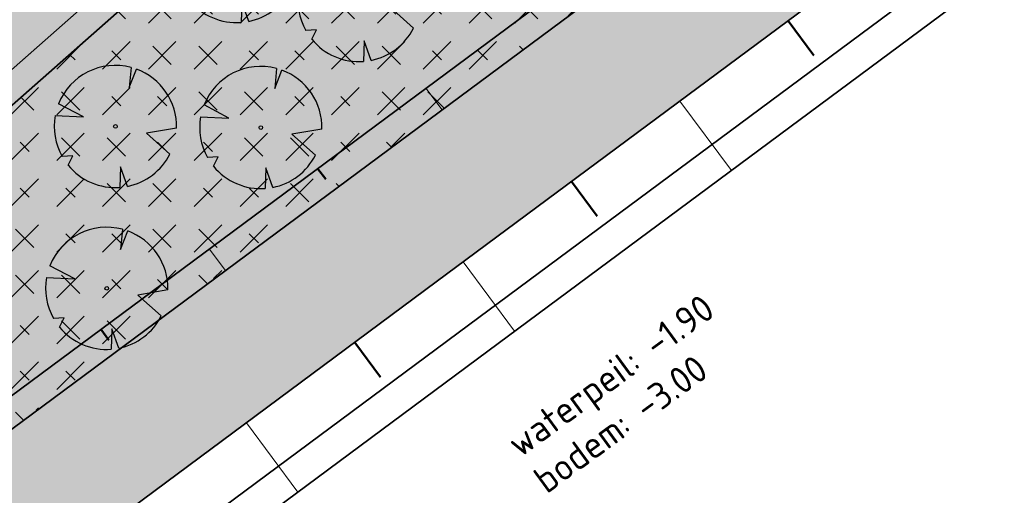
# Model space of a CAD drawing. Header units: metres. Extents: x 103263 to 106611, y 426963 to 428812.
# Tile 27 of 74: x 104374 to 104392, y 427717 to 427726. Entities that reach past the tile are written whole.
import ezdxf

# ---------------------------------------------------------------- set-up
doc = ezdxf.new("R2010")
doc.units = ezdxf.units.M
for name, color, linetype, lineweight in [('N-GV-GW-TALUD_TEEN-G', 3, 'Continuous', 35), ('N-WE-GR-BOOM-S', 7, 'Continuous', 25), ('N-WE-GW-HOOGTE_AFWERKHOOGTE-T25', 7, 'Continuous', 25), ('N-WE-GW-TALUD_KRUIN-G', 3, 'Continuous', 35), ('N-WE-GW-TALUDARCERING-S', 90, 'Continuous', 25), ('N-WE-GW-TALUDARCERING_KORT-G', 90, 'Continuous', 50), ('N-WE-GW-TALUDARCERING_LANG-G', 90, 'Continuous', 18), ('N-WE-VH-VERHARDING-G', 252, 'Continuous', 35), ('N-XX-GR-BOS-A-250', 42, 'Continuous', 18), ('N-XX-GW-GROND_ZAND-WERK-AD-100', 7, 'Continuous', 18)]:
    doc.layers.add(name, color=color, linetype=linetype, lineweight=lineweight)
for name, color, linetype, lineweight, true_color in [('N-WE-GR-BEPLANTING-A-250', 7, 'Continuous', 18, 0x00a500), ('N-WE-GR-BEPLANTING-MAAIENGRAS-A-250', 7, 'Continuous', 18, 0xe6e6e6), ('N-WE-GR-GRAS-A-250', 7, 'Continuous', 18, 0x7ca500)]:
    doc.layers.add(name, color=color, linetype=linetype, lineweight=lineweight, true_color=true_color)
doc.layers.add('N-WE-VH-VERHARDING-AP_GROEN4', color=7, linetype='Continuous', true_color=0x004700)
doc.styles.add('NLCS-ISO-M200-T25', font='NLCS-ISO.ttf', dxfattribs={"height": 0.5})
pattern_1 = [(60.00000000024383, (104639.955648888, 427910.1806441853), (-0.5773504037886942, 0.9999997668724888), [0.288676, -0.8660260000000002]), (120.0000000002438, (104639.955648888, 427910.1806441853), (-1.154700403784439, -2.331299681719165e-07), [0.288676, -0.8660260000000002]), (270, (104639.955648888, 427910.1806441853), (0.5773500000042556, -0.9999999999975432), [0.25, -1.75])]

# ---------------------------------------------------------------- blocks, each defined once
blk = doc.blocks.new('*U327')
at = {"ltscale": 20, "flags": 128}
for points in [[(0.5793388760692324, 2.190296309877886), (0.512674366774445, 1.442929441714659), (0.7783564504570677, 2.127719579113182)], [(-2.229457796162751, 0.4031898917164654), (-1.183538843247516, 0.3534729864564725), (-2.105046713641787, 0.837744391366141)], [(2.264866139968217, -0.05835501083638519), (1.153274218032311, -0.2475629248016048), (2.022349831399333, -1.021356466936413)], [(-1.754058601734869, -1.433978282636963), (-1.575691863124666, -1.088303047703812), (-1.973252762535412, -1.113243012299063)], [(0.446271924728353, -2.221250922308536), (0.1886407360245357, -1.498573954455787), (0.1622557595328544, -2.259803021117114)]]:
    blk.add_lwpolyline(points, dxfattribs=at)
blk.add_lwpolyline([(2.26486297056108, -0.05835493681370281, 0.3219436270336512), (0.7783549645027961, 2.127715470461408, 0.3219436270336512)], format="xyb", dxfattribs=at)
blk.add_circle((0, 0), 0.0675)
at = {"ltscale": 20}
for start, end in [(75.18440999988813, 158.298953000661), (169.7490490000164, 209.4302330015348), (281.3600670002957, 333.2046490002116), (219.2666920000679, 274.1068389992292)]:
    blk.add_arc((0, 0), 2.265614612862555, start, end, dxfattribs=at)
blk = doc.blocks.new('*U332')
at = {"ltscale": 20, "flags": 128}
for points in [[(0.5793388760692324, 2.190296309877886), (0.512674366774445, 1.442929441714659), (0.7783564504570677, 2.127719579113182)], [(-2.229457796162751, 0.4031898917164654), (-1.183538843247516, 0.3534729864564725), (-2.105046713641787, 0.837744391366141)], [(2.264866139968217, -0.05835501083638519), (1.153274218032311, -0.2475629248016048), (2.022349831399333, -1.021356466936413)], [(-1.754058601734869, -1.433978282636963), (-1.575691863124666, -1.088303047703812), (-1.973252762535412, -1.113243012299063)], [(0.446271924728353, -2.221250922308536), (0.1886407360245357, -1.498573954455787), (0.1622557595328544, -2.259803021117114)]]:
    blk.add_lwpolyline(points, dxfattribs=at)
blk.add_lwpolyline([(2.26486297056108, -0.05835493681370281, 0.3219436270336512), (0.7783549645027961, 2.127715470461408, 0.3219436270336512)], format="xyb", dxfattribs=at)
blk.add_circle((0, 0), 0.0675)
at = {"ltscale": 20}
for start, end in [(75.18440999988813, 158.298953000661), (169.7490490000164, 209.4302330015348), (281.3600670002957, 333.2046490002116), (219.2666920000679, 274.1068389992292)]:
    blk.add_arc((0, 0), 2.265614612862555, start, end, dxfattribs=at)
blk = doc.blocks.new('*U139')
at = {"ltscale": 20, "flags": 128}
for points in [[(0.5793388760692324, 2.190296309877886), (0.512674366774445, 1.442929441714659), (0.7783564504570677, 2.127719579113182)], [(-2.229457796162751, 0.4031898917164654), (-1.183538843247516, 0.3534729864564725), (-2.105046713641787, 0.837744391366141)], [(2.264866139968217, -0.05835501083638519), (1.153274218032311, -0.2475629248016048), (2.022349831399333, -1.021356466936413)], [(-1.754058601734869, -1.433978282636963), (-1.575691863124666, -1.088303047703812), (-1.973252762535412, -1.113243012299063)], [(0.446271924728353, -2.221250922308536), (0.1886407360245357, -1.498573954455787), (0.1622557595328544, -2.259803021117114)]]:
    blk.add_lwpolyline(points, dxfattribs=at)
blk.add_lwpolyline([(2.26486297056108, -0.05835493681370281, 0.3219436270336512), (0.7783549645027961, 2.127715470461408, 0.3219436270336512)], format="xyb", dxfattribs=at)
blk.add_circle((0, 0), 0.0675)
at = {"ltscale": 20}
for start, end in [(75.18440999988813, 158.298953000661), (169.7490490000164, 209.4302330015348), (281.3600670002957, 333.2046490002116), (219.2666920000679, 274.1068389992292)]:
    blk.add_arc((0, 0), 2.265614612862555, start, end, dxfattribs=at)
blk = doc.blocks.new('*U143')
at = {"ltscale": 20, "flags": 128}
for points in [[(0.5793388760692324, 2.190296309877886), (0.512674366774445, 1.442929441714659), (0.7783564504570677, 2.127719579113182)], [(-2.229457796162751, 0.4031898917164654), (-1.183538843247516, 0.3534729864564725), (-2.105046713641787, 0.837744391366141)], [(2.264866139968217, -0.05835501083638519), (1.153274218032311, -0.2475629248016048), (2.022349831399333, -1.021356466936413)], [(-1.754058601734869, -1.433978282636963), (-1.575691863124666, -1.088303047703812), (-1.973252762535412, -1.113243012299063)], [(0.446271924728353, -2.221250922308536), (0.1886407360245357, -1.498573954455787), (0.1622557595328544, -2.259803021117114)]]:
    blk.add_lwpolyline(points, dxfattribs=at)
blk.add_lwpolyline([(2.26486297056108, -0.05835493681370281, 0.3219436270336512), (0.7783549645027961, 2.127715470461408, 0.3219436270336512)], format="xyb", dxfattribs=at)
blk.add_circle((0, 0), 0.0675)
at = {"ltscale": 20}
for start, end in [(75.18440999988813, 158.298953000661), (169.7490490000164, 209.4302330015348), (281.3600670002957, 333.2046490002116), (219.2666920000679, 274.1068389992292)]:
    blk.add_arc((0, 0), 2.265614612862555, start, end, dxfattribs=at)
blk = doc.blocks.new('*U146')
at = {"ltscale": 20, "flags": 128}
for points in [[(0.5793388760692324, 2.190296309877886), (0.512674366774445, 1.442929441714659), (0.7783564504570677, 2.127719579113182)], [(-2.229457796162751, 0.4031898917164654), (-1.183538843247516, 0.3534729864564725), (-2.105046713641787, 0.837744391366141)], [(2.264866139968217, -0.05835501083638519), (1.153274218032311, -0.2475629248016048), (2.022349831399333, -1.021356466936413)], [(-1.754058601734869, -1.433978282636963), (-1.575691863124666, -1.088303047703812), (-1.973252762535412, -1.113243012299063)], [(0.446271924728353, -2.221250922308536), (0.1886407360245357, -1.498573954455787), (0.1622557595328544, -2.259803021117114)]]:
    blk.add_lwpolyline(points, dxfattribs=at)
blk.add_lwpolyline([(2.26486297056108, -0.05835493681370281, 0.3219436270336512), (0.7783549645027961, 2.127715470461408, 0.3219436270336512)], format="xyb", dxfattribs=at)
blk.add_circle((0, 0), 0.0675)
at = {"ltscale": 20}
for start, end in [(75.18440999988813, 158.298953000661), (169.7490490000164, 209.4302330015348), (281.3600670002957, 333.2046490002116), (219.2666920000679, 274.1068389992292)]:
    blk.add_arc((0, 0), 2.265614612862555, start, end, dxfattribs=at)
blk = doc.blocks.new('*U76')
at = {"layer": 'N-WE-GW-TALUDARCERING_KORT-G', "ltscale": 0.1}
for p, q in [((104379.7334552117, 427723.3747006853), (104379.8824929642, 427723.1739826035)), ((104375.719093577, 427720.3939456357), (104375.8681313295, 427720.193227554))]:
    blk.add_line(p, q, dxfattribs=at)
at = {"layer": 'N-WE-GW-TALUDARCERING_LANG-G', "ltscale": 0.1}
for p, q in [((104381.7406360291, 427724.8650782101), (104382.0387115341, 427724.4636420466)), ((104377.7262743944, 427721.8843231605), (104378.0243498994, 427721.4828869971))]:
    blk.add_line(p, q, dxfattribs=at)

msp = doc.modelspace()

# ---------------------------------------------------------------- hatches: boundary and pattern name
at = {"layer": 'N-WE-GR-BEPLANTING-A-250'}
h = msp.add_hatch(dxfattribs=at)
h.set_pattern_fill('AGR-BEPLANTING_SOORT_01', color=256, scale=0.2, angle=2.438340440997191e-10, style=0, pattern_type=2)
h.set_pattern_definition(pattern_1)
edge = h.paths.add_edge_path()
edge.add_line((104659.3303647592, 427926.4612525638), (104651.7230013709, 427930.1607831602))
edge.add_line((104651.7230013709, 427930.1607831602), (104630.4938774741, 427940.376883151))
edge.add_line((104630.4938774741, 427940.376883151), (104615.8207720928, 427939.2164508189))
edge.add_line((104615.8207720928, 427939.2164508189), (104614.2376933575, 427936.9417769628))
edge.add_line((104614.2376933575, 427936.9417769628), (104618.9005509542, 427931.7673681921))
edge.add_line((104618.9005509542, 427931.7673681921), (104620.0012690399, 427927.1015558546))
edge.add_line((104620.0012690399, 427927.1015558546), (104630.0898014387, 427928.1712134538))
edge.add_line((104630.0898014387, 427928.1712134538), (104636.2878124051, 427922.2964945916))
edge.add_line((104636.2878124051, 427922.2964945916), (104635.6264533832, 427916.4450273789))
edge.add_line((104635.6264533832, 427916.4450273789), (104649.3272545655, 427918.542081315))
edge.add_line((104649.3272545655, 427918.542081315), (104660.6366545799, 427913.9924327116))
edge.add_line((104660.6366545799, 427913.9924327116), (104663.6131149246, 427914.9011601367))
edge.add_line((104663.6131149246, 427914.9011601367), (104665.8010621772, 427914.1757056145))
edge.add_line((104665.8010621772, 427914.1757056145), (104667.1001514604, 427911.8641044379))
edge.add_line((104667.1001514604, 427911.8641044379), (104668.6199794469, 427908.9346376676))
edge.add_line((104668.6199794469, 427908.9346376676), (104670.7094656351, 427905.0285698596))
edge.add_line((104670.7094656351, 427905.0285698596), (104666.1406019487, 427898.7868442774))
edge.add_line((104666.1406019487, 427898.7868442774), (104659.3938611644, 427895.167689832))
edge.add_line((104659.3938611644, 427895.167689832), (104659.8848710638, 427894.6055145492))
edge.add_arc((2471945.486461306, 2366238.399359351), 3059610.724035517, 219.310766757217, 219.311095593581)
edge.add_arc((104633.1765330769, 427844.6214640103), 52.49880512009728, 34.46647924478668, 43.892134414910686, ccw=False)
edge.add_arc((104561.2641716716, 427811.9097585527), 131.0209486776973, 20.525008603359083, 28.4523627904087, ccw=False)
edge.add_arc((104687.2521040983, 427859.0575428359), 3.499999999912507, 200.2204952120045, 290.1774694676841)
edge.add_arc((104734.3333150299, 427775.8055196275), 92.1906331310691, 116.25824959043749, 119.84127220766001, ccw=False)
edge.add_line((104693.54653613, 427858.4829137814), (104693.7189308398, 427859.7056682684))
edge.add_line((104693.7189308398, 427859.7056682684), (104675.3548332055, 427897.7132286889))
edge.add_line((104675.3548332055, 427897.7132286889), (104665.2685288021, 427916.3479826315))
edge.add_line((104665.2685288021, 427916.3479826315), (104661.1353112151, 427923.4013750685))
edge.add_line((104661.1353112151, 427923.4013750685), (104659.3303647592, 427926.4612525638))
edge = h.paths.add_edge_path()
edge.add_line((104670.1550383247, 427924.7248936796), (104658.9175619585, 427940.3055199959))
edge.add_line((104658.9175619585, 427940.3055199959), (104653.2284554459, 427936.5817013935))
edge.add_arc((104651.4900431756, 427939.1483963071), 3.100000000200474, 210.78231766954, 304.10962921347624, ccw=False)
edge.add_arc((104006.7206265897, 427555.0583306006), 747.4016849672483, 30.78231766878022, 33.22624458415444)
edge.add_line((104631.9321601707, 427964.5944303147), (104627.9856486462, 427961.7680270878))
edge.add_line((104627.9856486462, 427961.7680270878), (104626.3177951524, 427960.5509960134))
edge.add_line((104626.3177951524, 427960.5509960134), (104625.9700455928, 427960.9459651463))
edge.add_line((104625.9700455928, 427960.9459651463), (104624.1400822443, 427949.0979709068))
edge.add_line((104624.1400822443, 427949.0979709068), (104623.8429765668, 427947.1743769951))
edge.add_line((104623.8429765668, 427947.1743769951), (104618.5678430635, 427941.9415107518))
edge.add_line((104618.5678430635, 427941.9415107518), (104631.1659005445, 427942.9378365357))
edge.add_line((104631.1659005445, 427942.9378365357), (104634.7839139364, 427941.1783634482))
edge.add_line((104634.7839139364, 427941.1783634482), (104651.5656544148, 427933.0172491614))
edge.add_line((104651.5656544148, 427933.0172491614), (104660.8855343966, 427928.4849060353))
edge.add_line((104660.8855343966, 427928.4849060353), (104667.4835066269, 427917.5208487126))
edge.add_line((104667.4835066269, 427917.5208487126), (104673.5438381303, 427906.5821909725))
edge.add_line((104673.5438381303, 427906.5821909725), (104680.5943660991, 427892.6833740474))
edge.add_line((104680.5943660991, 427892.6833740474), (104687.9966658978, 427877.3128729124))
edge.add_line((104687.9966658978, 427877.3128729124), (104695.9848212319, 427860.7641181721))
edge.add_line((104695.9848212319, 427860.7641181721), (104701.3449330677, 427863.4087762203))
edge.add_line((104701.3449330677, 427863.4087762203), (104685.8327935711, 427895.5793691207))
edge.add_line((104685.8327935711, 427895.5793691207), (104682.0114505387, 427903.4467681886))
edge.add_line((104682.0114505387, 427903.4467681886), (104677.8967674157, 427911.1612343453))
edge.add_line((104677.8967674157, 427911.1612343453), (104670.1550383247, 427924.7248936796))
h = msp.add_hatch(dxfattribs=at)
h.set_pattern_fill('AGR-BEPLANTING_SOORT_01', color=256, scale=0.2, angle=2.438340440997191e-10, style=0, pattern_type=2)
h.set_pattern_definition(pattern_1)
h.paths.add_polyline_path([(104363.071008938, 427723.425993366), (104361.6983122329, 427728.28850214), (104365.5077625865, 427731.8390290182), (104365.0366285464, 427732.9873104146), (104364.1921539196, 427734.2375282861), (104362.4721254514, 427735.639233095), (104359.0162108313, 427735.4176294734), (104356.7675839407, 427733.7145804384), (104350.4762217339, 427735.9334025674), (104349.2530735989, 427734.7164119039), (104355.4899293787, 427732.746919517), (104355.4600951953, 427730.3167838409), (104356.4315628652, 427729.0943877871), (104358.6037888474, 427727.2939285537), (104360.2693396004, 427727.8292332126), (104361.6831858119, 427722.8209603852), (104363.5017046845, 427719.835412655), (104346.9810820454, 427710.8391629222), (104336.5386061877, 427709.7725214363), (104335.5223670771, 427708.1609133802), (104347.4335548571, 427709.3775757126), (104370.1315959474, 427721.7377179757), (104391.0035135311, 427740.1627904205), (104404.4445607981, 427748.9289618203), (104420.6989272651, 427759.5299633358), (104445.9434060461, 427785.0416692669), (104466.6526312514, 427797.8444474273), (104480.2545585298, 427810.8543556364), (104480.0372508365, 427812.7221751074), (104465.7297605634, 427799.0374132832), (104460.2007866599, 427795.6193121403), (104459.47326257, 427799.8099377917), (104460.1182386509, 427801.3882866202), (104459.6991083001, 427802.3998847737), (104458.5594570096, 427803.2132798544), (104457.0560554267, 427804.229744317), (104455.0455214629, 427804.1487772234), (104452.3149181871, 427803.1190763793), (104449.7444822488, 427805.4033798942), (104448.3764118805, 427808.9098141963), (104447.1230680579, 427807.9953631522), (104448.478268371, 427804.5219154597), (104451.2579687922, 427802.0516420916), (104450.6661459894, 427800.8565857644), (104451.8265252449, 427796.7519954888), (104455.1434215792, 427795.4859487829), (104458.3403805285, 427797.5660554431), (104458.8259110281, 427794.769341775), (104445.002766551, 427786.2236501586), (104422.6350603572, 427763.619169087), (104417.2133990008, 427770.6346998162), (104409.419276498, 427779.128200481), (104408.3134465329, 427778.1147149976), (104416.0648689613, 427769.6677517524), (104421.5707903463, 427762.5436331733), (104419.7453533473, 427760.6988728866), (104399.4879658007, 427747.4871247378), (104395.4297442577, 427748.9316860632), (104392.6030304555, 427748.4879938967), (104390.4599172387, 427745.767788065), (104390.0926573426, 427741.3595602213), (104369.2656992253, 427722.9741765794), (104364.8205977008, 427720.5536114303)])
h = msp.add_hatch(dxfattribs=at)
h.set_pattern_fill('AGR-BEPLANTING_SOORT_01', color=256, scale=0.2, angle=2.438340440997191e-10, style=0, pattern_type=2)
h.set_pattern_definition([(60.00000000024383, (104664.6892993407, 427702.1373207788), (-0.5773504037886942, 0.9999997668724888), [0.288676, -0.8660260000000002]), (120.0000000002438, (104664.6892993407, 427702.1373207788), (-1.154700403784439, -2.331299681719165e-07), [0.288676, -0.8660260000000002]), (270, (104664.6892993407, 427702.1373207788), (0.5773500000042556, -0.9999999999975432), [0.25, -1.75])])
edge = h.paths.add_edge_path()
edge.add_line((104373.4214523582, 427724.641900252), (104370.1315959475, 427721.7377179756))
edge.add_line((104370.1315959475, 427721.7377179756), (104368.6733947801, 427720.9360200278))
edge.add_line((104368.6733947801, 427720.9360200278), (104358.7825754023, 427715.5576468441))
edge.add_line((104358.7825754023, 427715.5576468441), (104347.4335548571, 427709.3775757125))
edge.add_line((104347.4335548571, 427709.3775757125), (104337.5297078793, 427717.0907311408))
edge.add_line((104337.5297078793, 427717.0907311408), (104320.6008711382, 427692.3200431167))
edge.add_line((104320.6008711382, 427692.3200431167), (104315.8437887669, 427682.1669650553))
edge.add_line((104315.8437887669, 427682.1669650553), (104328.5600753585, 427666.4730472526))
edge.add_line((104328.5600753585, 427666.4730472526), (104331.7239570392, 427666.4887077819))
edge.add_line((104331.7239570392, 427666.4887077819), (104334.6530528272, 427669.2108499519))
edge.add_line((104334.6530528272, 427669.2108499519), (104333.629, 427670.508))
edge.add_arc((104330.7716326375, 427672.9948927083), 3.788031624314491, 225.0632767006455, 318.9655124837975, ccw=False)
edge.add_line((104328.0960495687, 427670.3133933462), (104326.1496463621, 427672.3857678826))
edge.add_line((104326.1496463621, 427672.3857678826), (104325.8325698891, 427672.7830471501))
edge.add_line((104325.8325698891, 427672.7830471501), (104319.0915318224, 427681.2413483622))
edge.add_arc((104320.264565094, 427682.1762242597), 1.500000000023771, 129.5168054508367, 218.5539009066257, ccw=False)
edge.add_line((104319.3101083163, 427683.3333812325), (104319.4241163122, 427683.4274183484))
edge.add_arc((104320.3785730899, 427682.2702613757), 1.499999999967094, 39.51680545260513, 129.5168054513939, ccw=False)
edge.add_line((104321.5357300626, 427683.2247181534), (104327.0319221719, 427676.6561770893))
edge.add_line((104327.0319221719, 427676.6561770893), (104327.7275791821, 427677.2964134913))
edge.add_arc((104319.4444605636, 427686.8488553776), 12.6435438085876, 310.9292306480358, 339.4250229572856)
edge.add_arc((104360.2681902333, 427671.9290903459), 30.82178871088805, 145.2639484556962, 160.1290543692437, ccw=False)
edge.add_line((104334.939285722, 427689.4912444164), (104372.0041869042, 427717.0127787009))
edge.add_line((104372.0041869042, 427717.0127787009), (104372.004044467, 427717.0126729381))
edge.add_line((104372.004044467, 427717.0126729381), (104423.5693831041, 427755.301112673))
edge.add_line((104423.5693831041, 427755.301112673), (104429.9924448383, 427760.0703455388))
edge.add_line((104429.9924448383, 427760.0703455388), (104462.6006172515, 427787.3014668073))
edge.add_line((104462.6006172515, 427787.3014668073), (104473.4876649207, 427799.6420197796))
edge.add_line((104473.4876649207, 427799.6420197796), (104480.5317515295, 427807.0021468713))
edge.add_line((104480.5317515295, 427807.0021468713), (104480.2826617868, 427808.654699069))
edge.add_arc((104482.2908247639, 427798.327215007), 10.52091467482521, 99.68150220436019, 101.00376043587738, ccw=False)
edge.add_arc((104573.810061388, 427821.3433108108), 94.14165016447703, 186.3969905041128, 187.7192487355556, ccw=False)
edge.add_line((104480.2545585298, 427810.8543556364), (104466.6526312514, 427797.8444474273))
edge.add_line((104466.6526312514, 427797.8444474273), (104445.9434060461, 427785.0416692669))
edge.add_line((104445.9434060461, 427785.0416692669), (104422.6618632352, 427761.5135816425))
edge.add_line((104422.6618632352, 427761.5135816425), (104420.6989272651, 427759.5299633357))
edge.add_line((104420.6989272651, 427759.5299633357), (104391.0035135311, 427740.1627904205))
edge.add_line((104391.0035135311, 427740.1627904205), (104373.4214524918, 427724.6418998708))
at = {"layer": 'N-WE-GR-BEPLANTING-MAAIENGRAS-A-250', "transparency": 33554539}
msp.add_hatch(color=256, dxfattribs=at).paths.add_polyline_path([(104369.2656992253, 427722.9741765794), (104346.9810820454, 427710.8391629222), (104335.8985077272, 427709.7071388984), (104334.8829299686, 427708.0955983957), (104347.4335548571, 427709.3775757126), (104370.1315959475, 427721.7377179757), (104391.0035135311, 427740.1627904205), (104404.4445607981, 427748.9289618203), (104420.6989272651, 427759.5299633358), (104445.9434060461, 427785.0416692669), (104466.6526312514, 427797.8444474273), (104480.2545585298, 427810.8543556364), (104480.0372508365, 427812.7221751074), (104465.7297605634, 427799.0374132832), (104460.2007866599, 427795.6193121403), (104459.47326257, 427799.8099377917), (104460.1182386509, 427801.3882866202), (104459.6991083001, 427802.3998847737), (104458.5594570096, 427803.2132798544), (104457.0560554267, 427804.229744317), (104455.0455214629, 427804.1487772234), (104452.3149181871, 427803.1190763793), (104449.7444822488, 427805.4033798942), (104448.1884372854, 427809.3916026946), (104446.9350934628, 427808.4771516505), (104448.478268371, 427804.5219154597), (104451.2579687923, 427802.0516420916), (104450.6661459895, 427800.8565857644), (104451.8265252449, 427796.7519954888), (104455.1434215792, 427795.4859487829), (104458.3403805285, 427797.5660554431), (104458.8259110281, 427794.769341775), (104445.002766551, 427786.2236501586), (104422.6350603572, 427763.619169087), (104417.2133990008, 427770.6346998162), (104409.0803320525, 427779.495699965), (104407.9711379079, 427778.4936097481), (104416.0648689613, 427769.6677517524), (104421.5707903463, 427762.5436331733), (104419.7453533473, 427760.6988728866), (104399.4879658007, 427747.4871247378), (104395.4297442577, 427748.9316860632), (104392.6030304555, 427748.4879938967), (104390.4599172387, 427745.767788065), (104390.0926573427, 427741.3595602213)])
at = {"layer": 'N-WE-GR-GRAS-A-250'}
h = msp.add_hatch(dxfattribs=at)
h.set_pattern_fill('AGR-GRAS_01-SO', color=256, scale=0.05, angle=-43.67094639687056, pattern_type=2)
h.set_pattern_definition([(316.3290536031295, (106059.6698781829, 428587.616017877), (1.76729138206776, 0.04100208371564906), [0.1499999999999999, -0.9999999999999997]), (1.329053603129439, (106060.2041658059, 428587.4515893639), (1.508993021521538, 1.785480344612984), [0.15, -1]), (346.3290536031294, (106059.8457872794, 428587.655463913), (1.315684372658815, 0.9664236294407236), [0.15, -1]), (331.3290536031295, (106060.373514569, 428587.7738020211), (0.9740066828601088, 0.3221971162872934), [0.15, -1]), (91.32905360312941, (106061.5408309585, 428589.2862081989), (-0.5870817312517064, -0.5637686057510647), [0.15, -1]), (106.3290536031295, (106061.100112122, 428586.9419029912), (-0.3111394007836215, -0.7163743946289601), [0.15, -1]), (121.3290536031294, (106059.9213991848, 428587.4450290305), (-0.4753752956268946, -0.7576399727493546), [0.15, -1]), (41.32905360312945, (106060.3767947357, 428587.6324187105), (0.1086561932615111, 1.693574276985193), [0.1499999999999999, -0.9999999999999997]), (56.32905360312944, (106059.6698781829, 428587.616017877), (-0.3333754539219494, 1.663989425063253), [0.1499999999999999, -0.9999999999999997])])
edge = h.paths.add_edge_path(flags=16)
edge.add_arc((104300.2743802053, 427708.3833102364), 2.533084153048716, 42.56521645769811, 200.822502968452)
edge.add_line((104297.9067415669, 427707.4828644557), (104313.3360342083, 427687.6433180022))
edge.add_arc((104313.7019184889, 427691.08121821), 3.45731530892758, 263.9250681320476, 356.1721309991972)
edge.add_line((104317.1515209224, 427690.8504105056), (104302.1400166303, 427710.0967617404))
edge = h.paths.add_edge_path()
edge.add_line((104367.348337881, 427762.4842185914), (104295.7309371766, 427709.9868669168))
edge.add_arc((104297.4821952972, 427709.5708200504), 1.799999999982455, 166.6359703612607, 217.9526151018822)
edge.add_line((104296.0628599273, 427708.4638028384), (104297.2380003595, 427706.9571249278))
edge.add_line((104297.2380003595, 427706.9571249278), (104297.0804993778, 427706.8342813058))
edge.add_line((104297.0804993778, 427706.8342813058), (104314.1158191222, 427684.3713509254))
edge.add_line((104314.1158191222, 427684.3713509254), (104318.4234778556, 427693.5652206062))
edge.add_line((104318.4234778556, 427693.5652206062), (104335.7402991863, 427718.8342484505))
edge.add_line((104335.7402991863, 427718.8342484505), (104341.9372600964, 427728.6548213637))
edge.add_line((104341.9372600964, 427728.6548213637), (104344.7103795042, 427733.0232609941))
edge.add_line((104344.7103795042, 427733.0232609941), (104347.6031602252, 427736.6968642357))
edge.add_line((104347.6031602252, 427736.6968642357), (104351.8690872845, 427740.247863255))
edge.add_line((104351.8690872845, 427740.247863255), (104360.2650453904, 427746.0411390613))
edge.add_line((104360.2650453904, 427746.0411390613), (104360.0689125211, 427746.3309966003))
edge.add_line((104360.0689125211, 427746.3309966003), (104363.3615896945, 427748.6029692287))
edge.add_line((104363.3615896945, 427748.6029692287), (104363.5577225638, 427748.3131116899))
edge.add_line((104363.5577225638, 427748.3131116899), (104373.9236135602, 427755.4656563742))
edge.add_line((104373.9236135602, 427755.4656563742), (104393.9167035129, 427768.989553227))
edge.add_line((104393.9167035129, 427768.989553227), (104406.2850819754, 427780.3250861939))
edge.add_line((104406.2850819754, 427780.3250861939), (104400.9636579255, 427785.9197944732))
edge.add_line((104400.9636579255, 427785.9197944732), (104396.8130915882, 427783.0261462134))
edge.add_line((104396.8130915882, 427783.0261462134), (104394.2596880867, 427781.2459911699))
edge.add_line((104394.2596880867, 427781.2459911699), (104385.7784596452, 427775.3331373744))
edge.add_line((104385.7784596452, 427775.3331373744), (104383.5056129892, 427773.7485780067))
edge.add_line((104383.5056129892, 427773.7485780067), (104373.728662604, 427766.932386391))
edge.add_line((104373.728662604, 427766.932386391), (104367.348337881, 427762.4842185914))
at = {"layer": 'N-WE-VH-VERHARDING-AP_GROEN4', "ltscale": 0.1}
h = msp.add_hatch(dxfattribs=at)
h.set_pattern_fill('CROSS', color=256, scale=0.05, style=0)
h.set_pattern_definition([(0, (0, 0), (0.3175, 0.3175), [0.15875, -0.4762500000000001]), (90, (0.07937500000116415, -0.07937499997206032), (-0.3175, 0.3175), [0.15875, -0.4762500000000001])])
edge = h.paths.add_edge_path()
edge.add_line((104616.3031511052, 427898.4111352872), (104514.5060934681, 427822.8232005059))
edge.add_line((104514.5060934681, 427822.8232005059), (104506.4772524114, 427816.8619599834))
edge.add_line((104506.4772524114, 427816.8619599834), (104495.4362540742, 427811.1353249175))
edge.add_line((104495.4362540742, 427811.1353249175), (104485.0081029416, 427807.8090618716))
edge.add_line((104485.0081029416, 427807.8090618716), (104485.4945375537, 427805.8626231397))
edge.add_line((104485.4945375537, 427805.8626231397), (104492.8930932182, 427807.0920026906))
edge.add_line((104492.8930932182, 427807.0920026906), (104495.3592784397, 427807.5017958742))
edge.add_line((104495.3592784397, 427807.5017958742), (104478.6672123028, 427790.8218198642))
edge.add_line((104478.6672123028, 427790.8218198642), (104467.4953556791, 427783.5212851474))
edge.add_line((104467.4953556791, 427783.5212851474), (104471.9838235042, 427792.5770671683))
edge.add_line((104471.9838235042, 427792.5770671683), (104477.2196777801, 427800.9421077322))
edge.add_line((104477.2196777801, 427800.9421077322), (104480.93507058, 427805.0412878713))
edge.add_line((104480.93507058, 427805.0412878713), (104485.1279156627, 427805.8017034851))
edge.add_line((104485.1279156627, 427805.8017034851), (104485.5138987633, 427804.8205834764))
edge.add_line((104485.5138987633, 427804.8205834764), (104484.4810009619, 427807.7138504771))
edge.add_line((104484.4810009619, 427807.7138504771), (104480.5797122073, 427807.0094648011))
edge.add_line((104480.5797122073, 427807.0094648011), (104473.4876649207, 427799.6420197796))
edge.add_line((104473.4876649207, 427799.6420197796), (104462.6006172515, 427787.3014668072))
edge.add_line((104462.6006172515, 427787.3014668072), (104429.9924314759, 427760.0703343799))
edge.add_line((104429.9924314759, 427760.0703343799), (104423.5693831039, 427755.3011126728))
edge.add_line((104423.5693831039, 427755.3011126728), (104334.939285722, 427689.4912444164))
edge.add_arc((104360.2681902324, 427671.9290903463), 30.82178870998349, 145.2639484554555, 160.1290543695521)
edge.add_arc((104319.4444605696, 427686.8488553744), 12.64354380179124, 311.59388644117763, 339.42502296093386, ccw=False)
edge.add_line((104327.8378318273, 427677.3931418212), (104328.4529372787, 427676.013364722))
edge.add_line((104328.4529372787, 427676.013364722), (104328.8965215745, 427675.01339636))
edge.add_arc((104319.4025852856, 427686.8721073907), 15.19091351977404, 308.6803289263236, 339.460188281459)
edge.add_arc((104360.268190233, 427671.929090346), 28.32178871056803, 146.0781939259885, 160.1580718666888, ccw=False)
edge.add_line((104336.7667712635, 427687.7343749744), (104371.487508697, 427713.5152696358))
edge.add_line((104371.487508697, 427713.5152696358), (104381.9308486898, 427721.2696756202))
edge.add_line((104381.9308486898, 427721.2696756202), (104433.4961692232, 427759.5579942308))
edge.add_line((104433.4961692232, 427759.5579942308), (104466.7479692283, 427784.2120266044))
edge.add_line((104466.7479692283, 427784.2120266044), (104467.4953556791, 427783.5212851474))
edge.add_line((104467.4953556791, 427783.5212851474), (104478.6672123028, 427790.8218198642))
edge.add_line((104478.6672123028, 427790.8218198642), (104495.3592784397, 427807.5017958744))
edge.add_line((104495.3592784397, 427807.5017958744), (104498.8457424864, 427808.0811234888))
edge.add_line((104498.8457424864, 427808.0811234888), (104506.8013188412, 427813.9882693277))
edge.add_line((104506.8013188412, 427813.9882693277), (104507.566691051, 427814.5565707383))
edge.add_line((104507.566691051, 427814.5565707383), (104508.0715676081, 427817.9764749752))
edge.add_line((104508.0715676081, 427817.9764749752), (104506.4772524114, 427816.8619599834))
edge.add_line((104506.4772524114, 427816.8619599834), (104514.5060934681, 427822.823200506))
edge.add_line((104514.5060934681, 427822.823200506), (104518.0098381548, 427822.3109084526))
edge.add_line((104518.0098381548, 427822.3109084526), (104547.6430790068, 427844.3154588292))
edge.add_line((104547.6430790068, 427844.3154588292), (104558.0864189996, 427852.0698648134))
edge.add_line((104558.0864189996, 427852.0698648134), (104615.7866238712, 427894.9137912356))
edge.add_line((104615.7866238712, 427894.9137912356), (104616.3031511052, 427898.4111352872))
at = {"layer": 'N-XX-GR-BOS-A-250', "ltscale": 0.25, "transparency": 33554541}
h = msp.add_hatch(dxfattribs=at)
h.set_pattern_fill('AGR-BOSPLANTSOEN', color=256, scale=0.6, angle=45, pattern_type=2)
h.set_pattern_definition([(45, (0, 0), (0, 0.848528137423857), [0.72, -0.48]), (135, (0.4242640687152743, 0.08485281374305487), (-1.697056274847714, -1.697056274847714), [0.48, -0.72]), (135, (0.4242640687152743, 0.9333809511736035), (-1.697056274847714, -1.697056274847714), [0.48, -0.72]), (135, (1.187939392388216, 1.018233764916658), (-1.697056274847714, -1.697056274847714), [0.24, -0.96]), (135, (1.187939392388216, 1.866761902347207), (-1.697056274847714, -1.697056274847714), [0.24, -0.96])])
edge = h.paths.add_edge_path()
edge.add_line((104370.4202281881, 427721.3255651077), (104367.0087912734, 427719.4678785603))
edge.add_arc((104359.9769058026, 427718.2198517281), 7.141777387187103, -13.143953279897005, 10.064120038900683, ccw=False)
edge.add_arc((104370.0419237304, 427715.7011303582), 3.2364646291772, 163.9520737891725, 218.38481510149)
edge.add_line((104367.504994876, 427713.6914798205), (104391.9818646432, 427731.8466599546))
edge.add_arc((104386.6874456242, 427732.8118794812), 5.381683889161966, 349.6679414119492, 425.0363892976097)
edge.add_line((104388.9587453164, 427737.6907850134), (104370.4202281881, 427721.3255651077))
edge = h.paths.add_edge_path()
edge.add_line((104366.134191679, 427721.8382512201), (104368.9770669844, 427723.3863294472))
edge.add_line((104368.9770669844, 427723.3863294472), (104385.5423851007, 427738.0096713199))
edge.add_arc((104386.8882804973, 427712.8071190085), 25.23846424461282, 93.05687070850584, 149.6478680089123)
edge.add_arc((104368.1164285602, 427724.492793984), 3.191224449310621, 160.4543498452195, 226.6188343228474)
edge.add_arc((104359.9769058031, 427718.2198517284), 7.141777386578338, 30.441111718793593, 33.613095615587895, ccw=False)
at = {"layer": 'N-XX-GW-GROND_ZAND-WERK-AD-100', "ltscale": 0.25, "transparency": 33554541}
h = msp.add_hatch(dxfattribs=at)
h.set_pattern_fill('AGW-WERK_ONTGRAVEN', color=256, scale=0.08, angle=45, pattern_type=2)
h.set_pattern_definition([(180, (0, 0), (0, -0.4), [])])
edge = h.paths.add_edge_path()
edge.add_line((104389.3754039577, 427738.0585981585), (104388.9587453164, 427737.6907850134))
edge.add_arc((104386.6874456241, 427732.8118794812), 5.381683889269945, -10.332058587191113, 65.03638929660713, ccw=False)
edge.add_line((104391.9818646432, 427731.8466599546), (104392.359622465, 427732.127153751))
edge.add_arc((104386.8515121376, 427733.0723521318), 5.588620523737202, 350.2628128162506, 423.1528018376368)
edge = h.paths.add_edge_path()
edge.add_line((104385.5423851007, 427738.0096713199), (104386.1370441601, 427738.5346176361))
edge.add_arc((104386.8882804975, 427712.8071190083), 25.73846424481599, 91.67254676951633, 149.7497953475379)
edge.add_arc((104368.1164285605, 427724.492793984), 3.691224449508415, 159.6974251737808, 225.6862032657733)
edge.add_arc((104359.9769057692, 427718.2198517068), 6.641777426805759, 30.58200023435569, 33.1483397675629, ccw=False)
edge.add_line((104365.694824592, 427721.5989953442), (104366.134191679, 427721.8382512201))
edge.add_arc((104359.9769057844, 427718.2198517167), 7.141777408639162, 30.44111172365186, 33.61309561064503)
edge.add_arc((104368.1164285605, 427724.4927939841), 3.191224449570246, 160.4543498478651, 226.618834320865, ccw=False)
edge.add_arc((104386.8882804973, 427712.8071190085), 25.23846424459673, 93.05687070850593, 149.6478680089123, ccw=False)

# ---------------------------------------------------------------- linework, layer by layer
at = {"layer": 'N-GV-GW-TALUD_TEEN-G', "ltscale": 10, "flags": 128}
for points in [[(104329.5652399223, 427673.5059101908, 0.1416450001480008), (104335.1296285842, 427680.9903656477, -0.05905744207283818), (104337.9444590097, 427686.6159898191), (104372.4413492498, 427712.2306731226), (104382.8846893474, 427719.9850791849), (104434.4500091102, 427758.2733972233), (104487.5544295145, 427797.7042997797), (104507.2362709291, 427812.3183896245)], [(104474.586531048, 427801.2104290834), (104473.1379740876, 427800.0014268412), (104462.2508797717, 427787.6608209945), (104429.6828961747, 427760.4632614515), (104423.2713091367, 427755.702549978), (104334.5754960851, 427689.8438863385, 0.0655887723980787), (104330.8123407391, 427682.5783803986, -0.1249177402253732), (104327.4000160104, 427677.6741731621)]]:
    msp.add_lwpolyline(points, format="xyb", dxfattribs=at)
at = {"layer": 'N-WE-GR-BEPLANTING-MAAIENGRAS-A-250', "transparency": 33554539}
msp.add_lwpolyline([(104363.5017046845, 427719.835412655), (104346.9810820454, 427710.8391629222), (104335.8985077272, 427709.7071388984), (104334.8829299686, 427708.0955983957), (104347.4335548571, 427709.3775757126), (104370.1315959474, 427721.7377179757), (104391.0035135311, 427740.1627904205), (104404.4445607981, 427748.9289618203)], dxfattribs=at)
at = {"layer": 'N-WE-GW-TALUD_KRUIN-G', "ltscale": 0.1}
for points in [[(104328.8965215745, 427675.01339636, 0.1351158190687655), (104333.6277915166, 427681.5422517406, -0.06151246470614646), (104336.7667712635, 427687.7343749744), (104371.487508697, 427713.5152696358), (104381.9308486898, 427721.2696756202), (104433.4961692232, 427759.5579942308), (104466.7479692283, 427784.2120266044), (104477.2196777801, 427800.9421077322), (104480.93507058, 427805.0412878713), (104483.1492656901, 427805.4410653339), (104485.3634608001, 427805.8408427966), (104498.8457424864, 427808.0811234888), (104507.566691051, 427814.5565707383)], [(104474.4797645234, 427800.470051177), (104473.4876649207, 427799.6420197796), (104462.6006172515, 427787.3014668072), (104429.9924314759, 427760.0703343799), (104423.5693831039, 427755.3011126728), (104334.939285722, 427689.4912444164, 0.06495237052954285), (104331.2815120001, 427682.4054992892, -0.1220367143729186), (104327.8378318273, 427677.3931418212), (104327.8378318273, 427677.3931418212)], [(104329.5214962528, 427674.2327513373, 0.1352139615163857), (104334.5664090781, 427681.1972392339, -0.06000401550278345), (104337.5020373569, 427687.0347985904), (104372.0836590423, 427712.7123968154), (104382.5269991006, 427720.4668028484), (104434.0923191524, 427758.7551211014)]]:
    msp.add_lwpolyline(points, format="xyb", dxfattribs=at)
at = {"layer": 'N-WE-GW-TALUDARCERING_KORT-G', "ltscale": 0.1}
for p, q in [((104388.4505519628, 427726.1106903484), (104388.9274719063, 427725.4683918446)), ((104384.4361863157, 427723.1299407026), (104384.9131062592, 427722.4876421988)), ((104380.4218213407, 427720.1491901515), (104380.8987416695, 427719.5068919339))]:
    msp.add_line(p, q, dxfattribs=at)
at = {"layer": 'N-WE-GW-TALUDARCERING_LANG-G', "ltscale": 0.1}
for p, q in [((104386.4433691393, 427724.6203155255), (104387.3972090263, 427723.3357185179)), ((104382.4290034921, 427721.6395658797), (104383.3828433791, 427720.3549688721)), ((104378.4146394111, 427718.6588141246), (104379.3684800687, 427717.3742176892))]:
    msp.add_line(p, q, dxfattribs=at)
at = {"layer": 'N-XX-GW-GROND_ZAND-WERK-AD-100', "ltscale": 0.25, "transparency": 33554541}
for points in [[(104386.1370441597, 427738.5346176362, 0.2589772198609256), (104364.6545275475, 427725.7735669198, 0.2961602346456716), (104365.5377849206, 427721.8516323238, -0.01119823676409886), (104365.694824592, 427721.5989953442)], [(104366.134191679, 427721.8382512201, 0.01384127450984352), (104365.9245404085, 427722.1734104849, -0.2969943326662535), (104365.1090976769, 427725.5604430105, -0.2520687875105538), (104385.5423851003, 427738.0096713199, -0.2520687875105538)]]:
    msp.add_lwpolyline(points, format="xyb", dxfattribs=at)

# ---------------------------------------------------------------- block references
at = {"layer": 'N-WE-GR-BOOM-S', "xscale": 0.4999999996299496, "yscale": 0.4999999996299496, "zscale": 0.4999999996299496}
for name, p in [('*U327', (104378.2338234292, 427727.2110509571)), ('*U143', (104380.5005027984, 427726.4877367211)), ('*U139', (104375.9872624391, 427724.1522876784)), ('*U332', (104378.6815107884, 427724.1325822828)), ('*U146', (104375.8270051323, 427721.151055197))]:
    msp.add_blockref(name, p, dxfattribs=at)

# ---------------------------------------------------------------- next in the draw order: texts
at = {"layer": 'N-WE-GW-HOOGTE_AFWERKHOOGTE-T25', "insert": (104383.1885513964, 427718.4030414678), "char_height": 0.5, "width": 5.051846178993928, "attachment_point": 1, "rotation": 36.17, "style": 'NLCS-ISO-M200-T25', "bg_fill": 3, "box_fill_scale": 1.2, "bg_fill_color": 256, "bg_fill_transparency": 0}
msp.add_mtext('waterpeil: -1.90\\Pbodem: -3.00', dxfattribs=at)

# ---------------------------------------------------------------- next in the draw order: linework, layer by layer
at = {"layer": 'N-WE-VH-VERHARDING-G', "ltscale": 0.2}
for points in [[(104389.7027164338, 427739.0144876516), (104370.1315959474, 427721.7377179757), (104364.4099589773, 427718.6220197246)], [(104390.0336148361, 427738.6396460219), (104370.4202281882, 427721.3255651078), (104364.6490777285, 427718.1829044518)]]:
    msp.add_lwpolyline(points, dxfattribs=at)

# ---------------------------------------------------------------- next in the draw order: block references
at = {"layer": 'N-WE-GW-TALUDARCERING-S', "ltscale": 0.1}
msp.add_blockref('*U76', (0, 0), dxfattribs=at)

doc.saveas('drawing.dxf')
